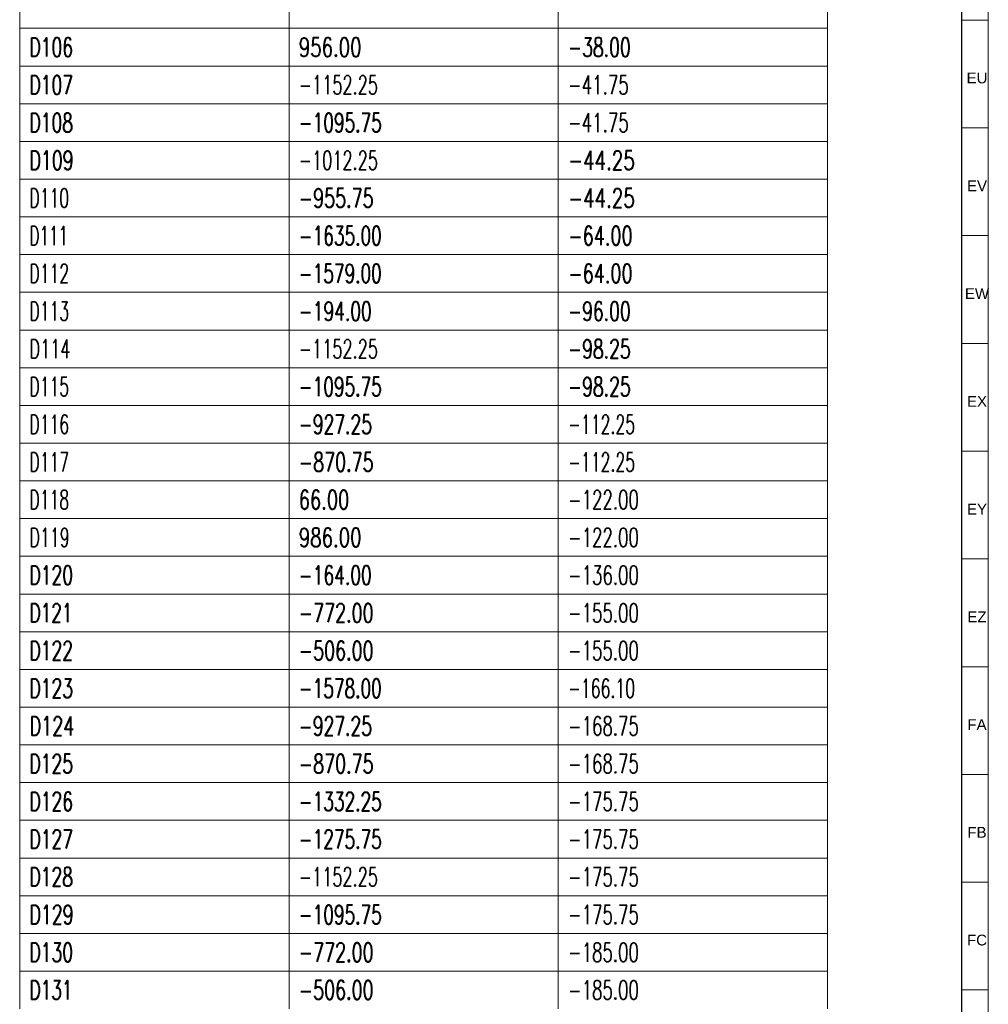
# Model space of a CAD drawing. Header units: millimetres. Extents: x -34 to 6620, y -230 to 4700.
# Tile 153 of 189: x 6438 to 6618, y 1747 to 1930. Entities that reach past the tile are written whole.
import ezdxf

# ---------------------------------------------------------------- set-up
doc = ezdxf.new("R2010")
doc.units = ezdxf.units.MM
doc.layers.add('1', color=7, linetype='Continuous', true_color=0xffffff)
doc.styles.add('Arial Unicode MS', font='Arial Unicode MS')
doc.styles.add('latin_extended', font='simplex.shx')

# ---------------------------------------------------------------- blocks, each defined once
blk = doc.blocks.new('TabularNote3')
at = {"layer": '1', "color": 163, "linetype": 'Continuous', "lineweight": 18}
for p, q in [((6438.170042, 1935.48561), (6438.170042, 1928.48561)), ((6488.170042, 1935.48561), (6488.170042, 1928.48561)), ((6538.170042, 1935.48561), (6538.170042, 1928.48561)), ((6588.170042, 1935.48561), (6588.170042, 1928.48561)), ((6438.170042, 1928.48561), (6488.170042, 1928.48561)), ((6438.170042, 1928.48561), (6438.170042, 1921.48561)), ((6488.170042, 1928.48561), (6538.170042, 1928.48561)), ((6488.170042, 1928.48561), (6488.170042, 1921.48561)), ((6538.170042, 1928.48561), (6588.170042, 1928.48561)), ((6538.170042, 1928.48561), (6538.170042, 1921.48561)), ((6588.170042, 1928.48561), (6588.170042, 1921.48561)), ((6438.170042, 1921.48561), (6488.170042, 1921.48561)), ((6438.170042, 1921.48561), (6438.170042, 1914.48561)), ((6488.170042, 1921.48561), (6538.170042, 1921.48561)), ((6488.170042, 1921.48561), (6488.170042, 1914.48561)), ((6538.170042, 1921.48561), (6588.170042, 1921.48561)), ((6538.170042, 1921.48561), (6538.170042, 1914.48561)), ((6588.170042, 1921.48561), (6588.170042, 1914.48561)), ((6438.170042, 1914.48561), (6488.170042, 1914.48561)), ((6438.170042, 1914.48561), (6438.170042, 1907.48561)), ((6488.170042, 1914.48561), (6538.170042, 1914.48561)), ((6488.170042, 1914.48561), (6488.170042, 1907.48561)), ((6538.170042, 1914.48561), (6588.170042, 1914.48561)), ((6538.170042, 1914.48561), (6538.170042, 1907.48561)), ((6588.170042, 1914.48561), (6588.170042, 1907.48561)), ((6438.170042, 1907.48561), (6488.170042, 1907.48561)), ((6438.170042, 1907.48561), (6438.170042, 1900.48561)), ((6488.170042, 1907.48561), (6538.170042, 1907.48561)), ((6488.170042, 1907.48561), (6488.170042, 1900.48561)), ((6538.170042, 1907.48561), (6588.170042, 1907.48561)), ((6538.170042, 1907.48561), (6538.170042, 1900.48561)), ((6588.170042, 1907.48561), (6588.170042, 1900.48561)), ((6438.170042, 1900.48561), (6488.170042, 1900.48561)), ((6438.170042, 1900.48561), (6438.170042, 1893.48561)), ((6488.170042, 1900.48561), (6538.170042, 1900.48561)), ((6488.170042, 1900.48561), (6488.170042, 1893.48561)), ((6538.170042, 1900.48561), (6588.170042, 1900.48561)), ((6538.170042, 1900.48561), (6538.170042, 1893.48561)), ((6588.170042, 1900.48561), (6588.170042, 1893.48561)), ((6438.170042, 1893.48561), (6488.170042, 1893.48561)), ((6438.170042, 1893.48561), (6438.170042, 1886.48561)), ((6488.170042, 1893.48561), (6538.170042, 1893.48561)), ((6488.170042, 1893.48561), (6488.170042, 1886.48561)), ((6538.170042, 1893.48561), (6588.170042, 1893.48561)), ((6538.170042, 1893.48561), (6538.170042, 1886.48561)), ((6588.170042, 1893.48561), (6588.170042, 1886.48561)), ((6438.170042, 1886.48561), (6488.170042, 1886.48561)), ((6438.170042, 1886.48561), (6438.170042, 1879.48561)), ((6488.170042, 1886.48561), (6538.170042, 1886.48561)), ((6488.170042, 1886.48561), (6488.170042, 1879.48561)), ((6538.170042, 1886.48561), (6588.170042, 1886.48561)), ((6538.170042, 1886.48561), (6538.170042, 1879.48561)), ((6588.170042, 1886.48561), (6588.170042, 1879.48561)), ((6438.170042, 1879.48561), (6488.170042, 1879.48561)), ((6438.170042, 1879.48561), (6438.170042, 1872.48561)), ((6488.170042, 1879.48561), (6538.170042, 1879.48561)), ((6488.170042, 1879.48561), (6488.170042, 1872.48561)), ((6538.170042, 1879.48561), (6588.170042, 1879.48561)), ((6538.170042, 1879.48561), (6538.170042, 1872.48561)), ((6588.170042, 1879.48561), (6588.170042, 1872.48561)), ((6438.170042, 1872.48561), (6488.170042, 1872.48561)), ((6438.170042, 1872.48561), (6438.170042, 1865.48561)), ((6488.170042, 1872.48561), (6538.170042, 1872.48561)), ((6488.170042, 1872.48561), (6488.170042, 1865.48561)), ((6538.170042, 1872.48561), (6588.170042, 1872.48561)), ((6538.170042, 1872.48561), (6538.170042, 1865.48561)), ((6588.170042, 1872.48561), (6588.170042, 1865.48561)), ((6438.170042, 1865.48561), (6488.170042, 1865.48561)), ((6438.170042, 1865.48561), (6438.170042, 1858.48561)), ((6488.170042, 1865.48561), (6538.170042, 1865.48561)), ((6488.170042, 1865.48561), (6488.170042, 1858.48561)), ((6538.170042, 1865.48561), (6588.170042, 1865.48561)), ((6538.170042, 1865.48561), (6538.170042, 1858.48561)), ((6588.170042, 1865.48561), (6588.170042, 1858.48561)), ((6438.170042, 1858.48561), (6488.170042, 1858.48561)), ((6438.170042, 1858.48561), (6438.170042, 1851.48561)), ((6488.170042, 1858.48561), (6538.170042, 1858.48561)), ((6488.170042, 1858.48561), (6488.170042, 1851.48561)), ((6538.170042, 1858.48561), (6588.170042, 1858.48561)), ((6538.170042, 1858.48561), (6538.170042, 1851.48561)), ((6588.170042, 1858.48561), (6588.170042, 1851.48561)), ((6438.170042, 1851.48561), (6488.170042, 1851.48561)), ((6438.170042, 1851.48561), (6438.170042, 1844.48561)), ((6488.170042, 1851.48561), (6538.170042, 1851.48561)), ((6488.170042, 1851.48561), (6488.170042, 1844.48561)), ((6538.170042, 1851.48561), (6588.170042, 1851.48561)), ((6538.170042, 1851.48561), (6538.170042, 1844.48561)), ((6588.170042, 1851.48561), (6588.170042, 1844.48561)), ((6438.170042, 1844.48561), (6488.170042, 1844.48561)), ((6438.170042, 1844.48561), (6438.170042, 1837.48561)), ((6488.170042, 1844.48561), (6538.170042, 1844.48561)), ((6488.170042, 1844.48561), (6488.170042, 1837.48561)), ((6538.170042, 1844.48561), (6588.170042, 1844.48561)), ((6538.170042, 1844.48561), (6538.170042, 1837.48561)), ((6588.170042, 1844.48561), (6588.170042, 1837.48561)), ((6438.170042, 1837.48561), (6488.170042, 1837.48561)), ((6438.170042, 1837.48561), (6438.170042, 1830.48561)), ((6488.170042, 1837.48561), (6538.170042, 1837.48561)), ((6488.170042, 1837.48561), (6488.170042, 1830.48561)), ((6538.170042, 1837.48561), (6588.170042, 1837.48561)), ((6538.170042, 1837.48561), (6538.170042, 1830.48561)), ((6588.170042, 1837.48561), (6588.170042, 1830.48561)), ((6438.170042, 1830.48561), (6488.170042, 1830.48561)), ((6438.170042, 1830.48561), (6438.170042, 1823.48561)), ((6488.170042, 1830.48561), (6538.170042, 1830.48561)), ((6488.170042, 1830.48561), (6488.170042, 1823.48561)), ((6538.170042, 1830.48561), (6588.170042, 1830.48561)), ((6538.170042, 1830.48561), (6538.170042, 1823.48561)), ((6588.170042, 1830.48561), (6588.170042, 1823.48561)), ((6438.170042, 1823.48561), (6488.170042, 1823.48561)), ((6438.170042, 1823.48561), (6438.170042, 1816.48561)), ((6488.170042, 1823.48561), (6538.170042, 1823.48561)), ((6488.170042, 1823.48561), (6488.170042, 1816.48561)), ((6538.170042, 1823.48561), (6588.170042, 1823.48561)), ((6538.170042, 1823.48561), (6538.170042, 1816.48561)), ((6588.170042, 1823.48561), (6588.170042, 1816.48561)), ((6438.170042, 1816.48561), (6488.170042, 1816.48561)), ((6438.170042, 1816.48561), (6438.170042, 1809.48561)), ((6488.170042, 1816.48561), (6538.170042, 1816.48561)), ((6488.170042, 1816.48561), (6488.170042, 1809.48561)), ((6538.170042, 1816.48561), (6588.170042, 1816.48561)), ((6538.170042, 1816.48561), (6538.170042, 1809.48561)), ((6588.170042, 1816.48561), (6588.170042, 1809.48561)), ((6438.170042, 1809.48561), (6488.170042, 1809.48561)), ((6438.170042, 1809.48561), (6438.170042, 1802.48561)), ((6488.170042, 1809.48561), (6538.170042, 1809.48561)), ((6488.170042, 1809.48561), (6488.170042, 1802.48561)), ((6538.170042, 1809.48561), (6588.170042, 1809.48561)), ((6538.170042, 1809.48561), (6538.170042, 1802.48561)), ((6588.170042, 1809.48561), (6588.170042, 1802.48561)), ((6438.170042, 1802.48561), (6488.170042, 1802.48561)), ((6438.170042, 1802.48561), (6438.170042, 1795.48561)), ((6488.170042, 1802.48561), (6538.170042, 1802.48561)), ((6488.170042, 1802.48561), (6488.170042, 1795.48561)), ((6538.170042, 1802.48561), (6588.170042, 1802.48561)), ((6538.170042, 1802.48561), (6538.170042, 1795.48561)), ((6588.170042, 1802.48561), (6588.170042, 1795.48561)), ((6438.170042, 1795.48561), (6488.170042, 1795.48561)), ((6438.170042, 1795.48561), (6438.170042, 1788.48561)), ((6488.170042, 1795.48561), (6538.170042, 1795.48561)), ((6488.170042, 1795.48561), (6488.170042, 1788.48561)), ((6538.170042, 1795.48561), (6588.170042, 1795.48561)), ((6538.170042, 1795.48561), (6538.170042, 1788.48561)), ((6588.170042, 1795.48561), (6588.170042, 1788.48561)), ((6438.170042, 1788.48561), (6488.170042, 1788.48561)), ((6438.170042, 1788.48561), (6438.170042, 1781.48561)), ((6488.170042, 1788.48561), (6538.170042, 1788.48561)), ((6488.170042, 1788.48561), (6488.170042, 1781.48561)), ((6538.170042, 1788.48561), (6588.170042, 1788.48561)), ((6538.170042, 1788.48561), (6538.170042, 1781.48561)), ((6588.170042, 1788.48561), (6588.170042, 1781.48561)), ((6438.170042, 1781.48561), (6488.170042, 1781.48561)), ((6438.170042, 1781.48561), (6438.170042, 1774.48561)), ((6488.170042, 1781.48561), (6538.170042, 1781.48561)), ((6488.170042, 1781.48561), (6488.170042, 1774.48561)), ((6538.170042, 1781.48561), (6588.170042, 1781.48561)), ((6538.170042, 1781.48561), (6538.170042, 1774.48561)), ((6588.170042, 1781.48561), (6588.170042, 1774.48561)), ((6438.170042, 1774.48561), (6488.170042, 1774.48561)), ((6438.170042, 1774.48561), (6438.170042, 1767.48561)), ((6488.170042, 1774.48561), (6538.170042, 1774.48561)), ((6488.170042, 1774.48561), (6488.170042, 1767.48561)), ((6538.170042, 1774.48561), (6588.170042, 1774.48561)), ((6538.170042, 1774.48561), (6538.170042, 1767.48561)), ((6588.170042, 1774.48561), (6588.170042, 1767.48561)), ((6438.170042, 1767.48561), (6488.170042, 1767.48561)), ((6438.170042, 1767.48561), (6438.170042, 1760.48561)), ((6488.170042, 1767.48561), (6538.170042, 1767.48561)), ((6488.170042, 1767.48561), (6488.170042, 1760.48561)), ((6538.170042, 1767.48561), (6588.170042, 1767.48561)), ((6538.170042, 1767.48561), (6538.170042, 1760.48561)), ((6588.170042, 1767.48561), (6588.170042, 1760.48561)), ((6438.170042, 1760.48561), (6488.170042, 1760.48561)), ((6438.170042, 1760.48561), (6438.170042, 1753.48561)), ((6488.170042, 1760.48561), (6538.170042, 1760.48561)), ((6488.170042, 1760.48561), (6488.170042, 1753.48561)), ((6538.170042, 1760.48561), (6588.170042, 1760.48561)), ((6538.170042, 1760.48561), (6538.170042, 1753.48561)), ((6588.170042, 1760.48561), (6588.170042, 1753.48561)), ((6438.170042, 1753.48561), (6488.170042, 1753.48561)), ((6438.170042, 1753.48561), (6438.170042, 1746.48561)), ((6488.170042, 1753.48561), (6538.170042, 1753.48561)), ((6488.170042, 1753.48561), (6488.170042, 1746.48561)), ((6538.170042, 1753.48561), (6588.170042, 1753.48561)), ((6538.170042, 1753.48561), (6538.170042, 1746.48561)), ((6588.170042, 1753.48561), (6588.170042, 1746.48561))]:
    blk.add_line(p, q, dxfattribs=at)
at = {"layer": '1', "color": 2, "linetype": 'Continuous', "lineweight": 13, "char_height": 3.5, "attachment_point": 4, "line_spacing_factor": 0.963855, "style": 'latin_extended'}
for s, insert in [('\\W0.6647;D106', (6439.987542, 1924.98561)), ('\\W0.7053;956.00', (6489.987542, 1924.98561)), ('\\W0.6679;-38.00', (6539.987542, 1924.98561)), ('\\W0.6647;D107', (6439.987542, 1917.98561)), ('\\W0.6284;-1152.25', (6489.987542, 1917.98561)), ('\\W0.6475;-41.75', (6539.987542, 1917.98561)), ('\\W0.6647;D108', (6439.987542, 1910.98561)), ('\\W0.6584;-1095.75', (6489.987542, 1910.98561)), ('\\W0.6475;-41.75', (6539.987542, 1910.98561)), ('\\W0.6733;D109', (6439.987542, 1903.98561)), ('\\W0.6284;-1012.25', (6489.987542, 1903.98561)), ('\\W0.7114;-44.25', (6539.987542, 1903.98561)), ('\\W0.6058;D110', (6439.987542, 1896.98561)), ('\\W0.6809;-955.75', (6489.987542, 1896.98561)), ('\\W0.7114;-44.25', (6539.987542, 1896.98561)), ('\\W0.5879;D111', (6439.987542, 1889.98561)), ('\\W0.6584;-1635.00', (6489.987542, 1889.98561)), ('\\W0.6882;-64.00', (6539.987542, 1889.98561)), ('\\W0.6058;D112', (6439.987542, 1882.98561)), ('\\W0.6584;-1579.00', (6489.987542, 1882.98561)), ('\\W0.6882;-64.00', (6539.987542, 1882.98561)), ('\\W0.6058;D113', (6439.987542, 1875.98561)), ('\\W0.6637;-194.00', (6489.987542, 1875.98561)), ('\\W0.6679;-96.00', (6539.987542, 1875.98561)), ('\\W0.6272;D114', (6439.987542, 1868.98561)), ('\\W0.6284;-1152.25', (6489.987542, 1868.98561)), ('\\W0.6679;-98.25', (6539.987542, 1868.98561)), ('\\W0.6058;D115', (6439.987542, 1861.98561)), ('\\W0.6584;-1095.75', (6489.987542, 1861.98561)), ('\\W0.6679;-98.25', (6539.987542, 1861.98561)), ('\\W0.6058;D116', (6439.987542, 1854.98561)), ('\\W0.6661;-927.25', (6489.987542, 1854.98561)), ('\\W0.6094;-112.25', (6539.987542, 1854.98561)), ('\\W0.6058;D117', (6439.987542, 1847.98561)), ('\\W0.6809;-870.75', (6489.987542, 1847.98561)), ('\\W0.6094;-112.25', (6539.987542, 1847.98561)), ('\\W0.6058;D118', (6439.987542, 1840.98561)), ('\\W0.6940;66.00', (6489.987542, 1840.98561)), ('\\W0.6439;-122.00', (6539.987542, 1840.98561)), ('\\W0.6136;D119', (6439.987542, 1833.98561)), ('\\W0.7053;986.00', (6489.987542, 1833.98561)), ('\\W0.6439;-122.00', (6539.987542, 1833.98561)), ('\\W0.6647;D120', (6439.987542, 1826.98561)), ('\\W0.6637;-164.00', (6489.987542, 1826.98561)), ('\\W0.6439;-136.00', (6539.987542, 1826.98561)), ('\\W0.6563;D121', (6439.987542, 1819.98561)), ('\\W0.6809;-772.00', (6489.987542, 1819.98561)), ('\\W0.6439;-155.00', (6539.987542, 1819.98561)), ('\\W0.6647;D122', (6439.987542, 1812.98561)), ('\\W0.6809;-506.00', (6489.987542, 1812.98561)), ('\\W0.6439;-155.00', (6539.987542, 1812.98561)), ('\\W0.6647;D123', (6439.987542, 1805.98561)), ('\\W0.6584;-1578.00', (6489.987542, 1805.98561)), ('\\W0.6094;-166.10', (6539.987542, 1805.98561)), ('\\W0.6853;D124', (6439.987542, 1798.98561)), ('\\W0.6661;-927.25', (6489.987542, 1798.98561)), ('\\W0.6439;-168.75', (6539.987542, 1798.98561)), ('\\W0.6647;D125', (6439.987542, 1791.98561)), ('\\W0.6809;-870.75', (6489.987542, 1791.98561)), ('\\W0.6439;-168.75', (6539.987542, 1791.98561)), ('\\W0.6647;D126', (6439.987542, 1784.98561)), ('\\W0.6584;-1332.25', (6489.987542, 1784.98561)), ('\\W0.6439;-175.75', (6539.987542, 1784.98561)), ('\\W0.6647;D127', (6439.987542, 1777.98561)), ('\\W0.6584;-1275.75', (6489.987542, 1777.98561)), ('\\W0.6439;-175.75', (6539.987542, 1777.98561)), ('\\W0.6647;D128', (6439.987542, 1770.98561)), ('\\W0.6284;-1152.25', (6489.987542, 1770.98561)), ('\\W0.6439;-175.75', (6539.987542, 1770.98561)), ('\\W0.6733;D129', (6439.987542, 1763.98561)), ('\\W0.6584;-1095.75', (6489.987542, 1763.98561)), ('\\W0.6439;-175.75', (6539.987542, 1763.98561)), ('\\W0.6647;D130', (6439.987542, 1756.98561)), ('\\W0.6809;-772.00', (6489.987542, 1756.98561)), ('\\W0.6439;-185.00', (6539.987542, 1756.98561)), ('\\W0.6563;D131', (6439.987542, 1749.98561)), ('\\W0.6809;-506.00', (6489.987542, 1749.98561)), ('\\W0.6439;-185.00', (6539.987542, 1749.98561))]:
    blk.add_mtext(s, dxfattribs=dict(at, insert=insert))
blk = doc.blocks.new('TabularNote5')
at = {"layer": '1', "color": 163, "linetype": 'Continuous', "lineweight": 18}
for p, q in [((6438.170042, 1935.48561), (6438.170042, 1928.48561)), ((6488.170042, 1935.48561), (6488.170042, 1928.48561)), ((6538.170042, 1935.48561), (6538.170042, 1928.48561)), ((6588.170042, 1935.48561), (6588.170042, 1928.48561)), ((6438.170042, 1928.48561), (6488.170042, 1928.48561)), ((6438.170042, 1928.48561), (6438.170042, 1921.48561)), ((6488.170042, 1928.48561), (6538.170042, 1928.48561)), ((6488.170042, 1928.48561), (6488.170042, 1921.48561)), ((6538.170042, 1928.48561), (6588.170042, 1928.48561)), ((6538.170042, 1928.48561), (6538.170042, 1921.48561)), ((6588.170042, 1928.48561), (6588.170042, 1921.48561)), ((6438.170042, 1921.48561), (6488.170042, 1921.48561)), ((6438.170042, 1921.48561), (6438.170042, 1914.48561)), ((6488.170042, 1921.48561), (6538.170042, 1921.48561)), ((6488.170042, 1921.48561), (6488.170042, 1914.48561)), ((6538.170042, 1921.48561), (6588.170042, 1921.48561)), ((6538.170042, 1921.48561), (6538.170042, 1914.48561)), ((6588.170042, 1921.48561), (6588.170042, 1914.48561)), ((6438.170042, 1914.48561), (6488.170042, 1914.48561)), ((6438.170042, 1914.48561), (6438.170042, 1907.48561)), ((6488.170042, 1914.48561), (6538.170042, 1914.48561)), ((6488.170042, 1914.48561), (6488.170042, 1907.48561)), ((6538.170042, 1914.48561), (6588.170042, 1914.48561)), ((6538.170042, 1914.48561), (6538.170042, 1907.48561)), ((6588.170042, 1914.48561), (6588.170042, 1907.48561)), ((6438.170042, 1907.48561), (6488.170042, 1907.48561)), ((6438.170042, 1907.48561), (6438.170042, 1900.48561)), ((6488.170042, 1907.48561), (6538.170042, 1907.48561)), ((6488.170042, 1907.48561), (6488.170042, 1900.48561)), ((6538.170042, 1907.48561), (6588.170042, 1907.48561)), ((6538.170042, 1907.48561), (6538.170042, 1900.48561)), ((6588.170042, 1907.48561), (6588.170042, 1900.48561)), ((6438.170042, 1900.48561), (6488.170042, 1900.48561)), ((6438.170042, 1900.48561), (6438.170042, 1893.48561)), ((6488.170042, 1900.48561), (6538.170042, 1900.48561)), ((6488.170042, 1900.48561), (6488.170042, 1893.48561)), ((6538.170042, 1900.48561), (6588.170042, 1900.48561)), ((6538.170042, 1900.48561), (6538.170042, 1893.48561)), ((6588.170042, 1900.48561), (6588.170042, 1893.48561)), ((6438.170042, 1893.48561), (6488.170042, 1893.48561)), ((6438.170042, 1893.48561), (6438.170042, 1886.48561)), ((6488.170042, 1893.48561), (6538.170042, 1893.48561)), ((6488.170042, 1893.48561), (6488.170042, 1886.48561)), ((6538.170042, 1893.48561), (6588.170042, 1893.48561)), ((6538.170042, 1893.48561), (6538.170042, 1886.48561)), ((6588.170042, 1893.48561), (6588.170042, 1886.48561)), ((6438.170042, 1886.48561), (6488.170042, 1886.48561)), ((6438.170042, 1886.48561), (6438.170042, 1879.48561)), ((6488.170042, 1886.48561), (6538.170042, 1886.48561)), ((6488.170042, 1886.48561), (6488.170042, 1879.48561)), ((6538.170042, 1886.48561), (6588.170042, 1886.48561)), ((6538.170042, 1886.48561), (6538.170042, 1879.48561)), ((6588.170042, 1886.48561), (6588.170042, 1879.48561)), ((6438.170042, 1879.48561), (6488.170042, 1879.48561)), ((6438.170042, 1879.48561), (6438.170042, 1872.48561)), ((6488.170042, 1879.48561), (6538.170042, 1879.48561)), ((6488.170042, 1879.48561), (6488.170042, 1872.48561)), ((6538.170042, 1879.48561), (6588.170042, 1879.48561)), ((6538.170042, 1879.48561), (6538.170042, 1872.48561)), ((6588.170042, 1879.48561), (6588.170042, 1872.48561)), ((6438.170042, 1872.48561), (6488.170042, 1872.48561)), ((6438.170042, 1872.48561), (6438.170042, 1865.48561)), ((6488.170042, 1872.48561), (6538.170042, 1872.48561)), ((6488.170042, 1872.48561), (6488.170042, 1865.48561)), ((6538.170042, 1872.48561), (6588.170042, 1872.48561)), ((6538.170042, 1872.48561), (6538.170042, 1865.48561)), ((6588.170042, 1872.48561), (6588.170042, 1865.48561)), ((6438.170042, 1865.48561), (6488.170042, 1865.48561)), ((6438.170042, 1865.48561), (6438.170042, 1858.48561)), ((6488.170042, 1865.48561), (6538.170042, 1865.48561)), ((6488.170042, 1865.48561), (6488.170042, 1858.48561)), ((6538.170042, 1865.48561), (6588.170042, 1865.48561)), ((6538.170042, 1865.48561), (6538.170042, 1858.48561)), ((6588.170042, 1865.48561), (6588.170042, 1858.48561)), ((6438.170042, 1858.48561), (6488.170042, 1858.48561)), ((6438.170042, 1858.48561), (6438.170042, 1851.48561)), ((6488.170042, 1858.48561), (6538.170042, 1858.48561)), ((6488.170042, 1858.48561), (6488.170042, 1851.48561)), ((6538.170042, 1858.48561), (6588.170042, 1858.48561)), ((6538.170042, 1858.48561), (6538.170042, 1851.48561)), ((6588.170042, 1858.48561), (6588.170042, 1851.48561)), ((6438.170042, 1851.48561), (6488.170042, 1851.48561)), ((6438.170042, 1851.48561), (6438.170042, 1844.48561)), ((6488.170042, 1851.48561), (6538.170042, 1851.48561)), ((6488.170042, 1851.48561), (6488.170042, 1844.48561)), ((6538.170042, 1851.48561), (6588.170042, 1851.48561)), ((6538.170042, 1851.48561), (6538.170042, 1844.48561)), ((6588.170042, 1851.48561), (6588.170042, 1844.48561)), ((6438.170042, 1844.48561), (6488.170042, 1844.48561)), ((6438.170042, 1844.48561), (6438.170042, 1837.48561)), ((6488.170042, 1844.48561), (6538.170042, 1844.48561)), ((6488.170042, 1844.48561), (6488.170042, 1837.48561)), ((6538.170042, 1844.48561), (6588.170042, 1844.48561)), ((6538.170042, 1844.48561), (6538.170042, 1837.48561)), ((6588.170042, 1844.48561), (6588.170042, 1837.48561)), ((6438.170042, 1837.48561), (6488.170042, 1837.48561)), ((6438.170042, 1837.48561), (6438.170042, 1830.48561)), ((6488.170042, 1837.48561), (6538.170042, 1837.48561)), ((6488.170042, 1837.48561), (6488.170042, 1830.48561)), ((6538.170042, 1837.48561), (6588.170042, 1837.48561)), ((6538.170042, 1837.48561), (6538.170042, 1830.48561)), ((6588.170042, 1837.48561), (6588.170042, 1830.48561)), ((6438.170042, 1830.48561), (6488.170042, 1830.48561)), ((6438.170042, 1830.48561), (6438.170042, 1823.48561)), ((6488.170042, 1830.48561), (6538.170042, 1830.48561)), ((6488.170042, 1830.48561), (6488.170042, 1823.48561)), ((6538.170042, 1830.48561), (6588.170042, 1830.48561)), ((6538.170042, 1830.48561), (6538.170042, 1823.48561)), ((6588.170042, 1830.48561), (6588.170042, 1823.48561)), ((6438.170042, 1823.48561), (6488.170042, 1823.48561)), ((6438.170042, 1823.48561), (6438.170042, 1816.48561)), ((6488.170042, 1823.48561), (6538.170042, 1823.48561)), ((6488.170042, 1823.48561), (6488.170042, 1816.48561)), ((6538.170042, 1823.48561), (6588.170042, 1823.48561)), ((6538.170042, 1823.48561), (6538.170042, 1816.48561)), ((6588.170042, 1823.48561), (6588.170042, 1816.48561)), ((6438.170042, 1816.48561), (6488.170042, 1816.48561)), ((6438.170042, 1816.48561), (6438.170042, 1809.48561)), ((6488.170042, 1816.48561), (6538.170042, 1816.48561)), ((6488.170042, 1816.48561), (6488.170042, 1809.48561)), ((6538.170042, 1816.48561), (6588.170042, 1816.48561)), ((6538.170042, 1816.48561), (6538.170042, 1809.48561)), ((6588.170042, 1816.48561), (6588.170042, 1809.48561)), ((6438.170042, 1809.48561), (6488.170042, 1809.48561)), ((6438.170042, 1809.48561), (6438.170042, 1802.48561)), ((6488.170042, 1809.48561), (6538.170042, 1809.48561)), ((6488.170042, 1809.48561), (6488.170042, 1802.48561)), ((6538.170042, 1809.48561), (6588.170042, 1809.48561)), ((6538.170042, 1809.48561), (6538.170042, 1802.48561)), ((6588.170042, 1809.48561), (6588.170042, 1802.48561)), ((6438.170042, 1802.48561), (6488.170042, 1802.48561)), ((6438.170042, 1802.48561), (6438.170042, 1795.48561)), ((6488.170042, 1802.48561), (6538.170042, 1802.48561)), ((6488.170042, 1802.48561), (6488.170042, 1795.48561)), ((6538.170042, 1802.48561), (6588.170042, 1802.48561)), ((6538.170042, 1802.48561), (6538.170042, 1795.48561)), ((6588.170042, 1802.48561), (6588.170042, 1795.48561)), ((6438.170042, 1795.48561), (6488.170042, 1795.48561)), ((6438.170042, 1795.48561), (6438.170042, 1788.48561)), ((6488.170042, 1795.48561), (6538.170042, 1795.48561)), ((6488.170042, 1795.48561), (6488.170042, 1788.48561)), ((6538.170042, 1795.48561), (6588.170042, 1795.48561)), ((6538.170042, 1795.48561), (6538.170042, 1788.48561)), ((6588.170042, 1795.48561), (6588.170042, 1788.48561)), ((6438.170042, 1788.48561), (6488.170042, 1788.48561)), ((6438.170042, 1788.48561), (6438.170042, 1781.48561)), ((6488.170042, 1788.48561), (6538.170042, 1788.48561)), ((6488.170042, 1788.48561), (6488.170042, 1781.48561)), ((6538.170042, 1788.48561), (6588.170042, 1788.48561)), ((6538.170042, 1788.48561), (6538.170042, 1781.48561)), ((6588.170042, 1788.48561), (6588.170042, 1781.48561)), ((6438.170042, 1781.48561), (6488.170042, 1781.48561)), ((6438.170042, 1781.48561), (6438.170042, 1774.48561)), ((6488.170042, 1781.48561), (6538.170042, 1781.48561)), ((6488.170042, 1781.48561), (6488.170042, 1774.48561)), ((6538.170042, 1781.48561), (6588.170042, 1781.48561)), ((6538.170042, 1781.48561), (6538.170042, 1774.48561)), ((6588.170042, 1781.48561), (6588.170042, 1774.48561)), ((6438.170042, 1774.48561), (6488.170042, 1774.48561)), ((6438.170042, 1774.48561), (6438.170042, 1767.48561)), ((6488.170042, 1774.48561), (6538.170042, 1774.48561)), ((6488.170042, 1774.48561), (6488.170042, 1767.48561)), ((6538.170042, 1774.48561), (6588.170042, 1774.48561)), ((6538.170042, 1774.48561), (6538.170042, 1767.48561)), ((6588.170042, 1774.48561), (6588.170042, 1767.48561)), ((6438.170042, 1767.48561), (6488.170042, 1767.48561)), ((6438.170042, 1767.48561), (6438.170042, 1760.48561)), ((6488.170042, 1767.48561), (6538.170042, 1767.48561)), ((6488.170042, 1767.48561), (6488.170042, 1760.48561)), ((6538.170042, 1767.48561), (6588.170042, 1767.48561)), ((6538.170042, 1767.48561), (6538.170042, 1760.48561)), ((6588.170042, 1767.48561), (6588.170042, 1760.48561)), ((6438.170042, 1760.48561), (6488.170042, 1760.48561)), ((6438.170042, 1760.48561), (6438.170042, 1753.48561)), ((6488.170042, 1760.48561), (6538.170042, 1760.48561)), ((6488.170042, 1760.48561), (6488.170042, 1753.48561)), ((6538.170042, 1760.48561), (6588.170042, 1760.48561)), ((6538.170042, 1760.48561), (6538.170042, 1753.48561)), ((6588.170042, 1760.48561), (6588.170042, 1753.48561)), ((6438.170042, 1753.48561), (6488.170042, 1753.48561)), ((6438.170042, 1753.48561), (6438.170042, 1746.48561)), ((6488.170042, 1753.48561), (6538.170042, 1753.48561)), ((6488.170042, 1753.48561), (6488.170042, 1746.48561)), ((6538.170042, 1753.48561), (6588.170042, 1753.48561)), ((6538.170042, 1753.48561), (6538.170042, 1746.48561)), ((6588.170042, 1753.48561), (6588.170042, 1746.48561))]:
    blk.add_line(p, q, dxfattribs=at)
at = {"layer": '1', "color": 2, "linetype": 'Continuous', "lineweight": 13, "char_height": 3.5, "attachment_point": 4, "line_spacing_factor": 0.963855, "style": 'latin_extended'}
for s, insert in [('\\W0.6647;D106', (6439.987542, 1924.98561)), ('\\W0.7053;956.00', (6489.987542, 1924.98561)), ('\\W0.6679;-38.00', (6539.987542, 1924.98561)), ('\\W0.6647;D107', (6439.987542, 1917.98561)), ('\\W0.6284;-1152.25', (6489.987542, 1917.98561)), ('\\W0.6475;-41.75', (6539.987542, 1917.98561)), ('\\W0.6647;D108', (6439.987542, 1910.98561)), ('\\W0.6584;-1095.75', (6489.987542, 1910.98561)), ('\\W0.6475;-41.75', (6539.987542, 1910.98561)), ('\\W0.6733;D109', (6439.987542, 1903.98561)), ('\\W0.6284;-1012.25', (6489.987542, 1903.98561)), ('\\W0.7114;-44.25', (6539.987542, 1903.98561)), ('\\W0.6058;D110', (6439.987542, 1896.98561)), ('\\W0.6809;-955.75', (6489.987542, 1896.98561)), ('\\W0.7114;-44.25', (6539.987542, 1896.98561)), ('\\W0.5879;D111', (6439.987542, 1889.98561)), ('\\W0.6584;-1635.00', (6489.987542, 1889.98561)), ('\\W0.6882;-64.00', (6539.987542, 1889.98561)), ('\\W0.6058;D112', (6439.987542, 1882.98561)), ('\\W0.6584;-1579.00', (6489.987542, 1882.98561)), ('\\W0.6882;-64.00', (6539.987542, 1882.98561)), ('\\W0.6058;D113', (6439.987542, 1875.98561)), ('\\W0.6637;-194.00', (6489.987542, 1875.98561)), ('\\W0.6679;-96.00', (6539.987542, 1875.98561)), ('\\W0.6272;D114', (6439.987542, 1868.98561)), ('\\W0.6284;-1152.25', (6489.987542, 1868.98561)), ('\\W0.6679;-98.25', (6539.987542, 1868.98561)), ('\\W0.6058;D115', (6439.987542, 1861.98561)), ('\\W0.6584;-1095.75', (6489.987542, 1861.98561)), ('\\W0.6679;-98.25', (6539.987542, 1861.98561)), ('\\W0.6058;D116', (6439.987542, 1854.98561)), ('\\W0.6661;-927.25', (6489.987542, 1854.98561)), ('\\W0.6094;-112.25', (6539.987542, 1854.98561)), ('\\W0.6058;D117', (6439.987542, 1847.98561)), ('\\W0.6809;-870.75', (6489.987542, 1847.98561)), ('\\W0.6094;-112.25', (6539.987542, 1847.98561)), ('\\W0.6058;D118', (6439.987542, 1840.98561)), ('\\W0.6940;66.00', (6489.987542, 1840.98561)), ('\\W0.6439;-122.00', (6539.987542, 1840.98561)), ('\\W0.6136;D119', (6439.987542, 1833.98561)), ('\\W0.7053;986.00', (6489.987542, 1833.98561)), ('\\W0.6439;-122.00', (6539.987542, 1833.98561)), ('\\W0.6647;D120', (6439.987542, 1826.98561)), ('\\W0.6637;-164.00', (6489.987542, 1826.98561)), ('\\W0.6439;-136.00', (6539.987542, 1826.98561)), ('\\W0.6563;D121', (6439.987542, 1819.98561)), ('\\W0.6809;-772.00', (6489.987542, 1819.98561)), ('\\W0.6439;-155.00', (6539.987542, 1819.98561)), ('\\W0.6647;D122', (6439.987542, 1812.98561)), ('\\W0.6809;-506.00', (6489.987542, 1812.98561)), ('\\W0.6439;-155.00', (6539.987542, 1812.98561)), ('\\W0.6647;D123', (6439.987542, 1805.98561)), ('\\W0.6584;-1578.00', (6489.987542, 1805.98561)), ('\\W0.6094;-166.10', (6539.987542, 1805.98561)), ('\\W0.6853;D124', (6439.987542, 1798.98561)), ('\\W0.6661;-927.25', (6489.987542, 1798.98561)), ('\\W0.6439;-168.75', (6539.987542, 1798.98561)), ('\\W0.6647;D125', (6439.987542, 1791.98561)), ('\\W0.6809;-870.75', (6489.987542, 1791.98561)), ('\\W0.6439;-168.75', (6539.987542, 1791.98561)), ('\\W0.6647;D126', (6439.987542, 1784.98561)), ('\\W0.6584;-1332.25', (6489.987542, 1784.98561)), ('\\W0.6439;-175.75', (6539.987542, 1784.98561)), ('\\W0.6647;D127', (6439.987542, 1777.98561)), ('\\W0.6584;-1275.75', (6489.987542, 1777.98561)), ('\\W0.6439;-175.75', (6539.987542, 1777.98561)), ('\\W0.6647;D128', (6439.987542, 1770.98561)), ('\\W0.6284;-1152.25', (6489.987542, 1770.98561)), ('\\W0.6439;-175.75', (6539.987542, 1770.98561)), ('\\W0.6733;D129', (6439.987542, 1763.98561)), ('\\W0.6584;-1095.75', (6489.987542, 1763.98561)), ('\\W0.6439;-175.75', (6539.987542, 1763.98561)), ('\\W0.6647;D130', (6439.987542, 1756.98561)), ('\\W0.6809;-772.00', (6489.987542, 1756.98561)), ('\\W0.6439;-185.00', (6539.987542, 1756.98561)), ('\\W0.6563;D131', (6439.987542, 1749.98561)), ('\\W0.6809;-506.00', (6489.987542, 1749.98561)), ('\\W0.6439;-185.00', (6539.987542, 1749.98561))]:
    blk.add_mtext(s, dxfattribs=dict(at, insert=insert))

msp = doc.modelspace()

# ---------------------------------------------------------------- linework, layer by layer
at = {"layer": '1', "color": 3, "linetype": 'Continuous', "lineweight": 18}
msp.add_line((6618, 4698), (6618, 2), dxfattribs=at)
at = {"layer": '1', "color": 7, "linetype": 'Continuous', "lineweight": 25}
msp.add_line((6613, 4693), (6613, 7), dxfattribs=at)
at = {"layer": '1', "color": 3, "linetype": 'Continuous', "lineweight": 13}
for p, q in [((6613, 1930), (6618, 1930)), ((6613, 1910), (6618, 1910)), ((6613, 1890), (6618, 1890)), ((6613, 1870), (6618, 1870)), ((6613, 1850), (6618, 1850)), ((6613, 1830), (6618, 1830)), ((6613, 1810), (6618, 1810)), ((6613, 1790), (6618, 1790)), ((6613, 1770), (6618, 1770)), ((6613, 1750), (6618, 1750))]:
    msp.add_line(p, q, dxfattribs=at)

# ---------------------------------------------------------------- block references
at = {"layer": '1', "color": 163, "linetype": 'Continuous', "lineweight": 18}
for name in ['TabularNote3', 'TabularNote5']:
    msp.add_blockref(name, (0, 0), dxfattribs=at)

# ---------------------------------------------------------------- texts
at = {"layer": '1', "color": 3, "linetype": 'Continuous', "lineweight": 13, "char_height": 2, "attachment_point": 7, "line_spacing_factor": 1.069626, "style": 'Arial Unicode MS'}
for s, insert in [('\\W1.0000;EU', (6613.959, 1918.243)), ('\\W1.0000;EV', (6614.036, 1898.243)), ('\\W1.0000;EW', (6613.65, 1878.243)), ('\\W1.0000;EX', (6614.036, 1858.243)), ('\\W1.0000;EY', (6614.036, 1838.243)), ('\\W1.0000;EZ', (6614.115, 1818.243)), ('\\W1.0000;FA', (6614.115, 1798.243)), ('\\W1.0000;FB', (6614.115, 1778.243)), ('\\W1.0000;FC', (6614.038, 1758.226))]:
    msp.add_mtext(s, dxfattribs=dict(at, insert=insert))

doc.saveas('drawing.dxf')
